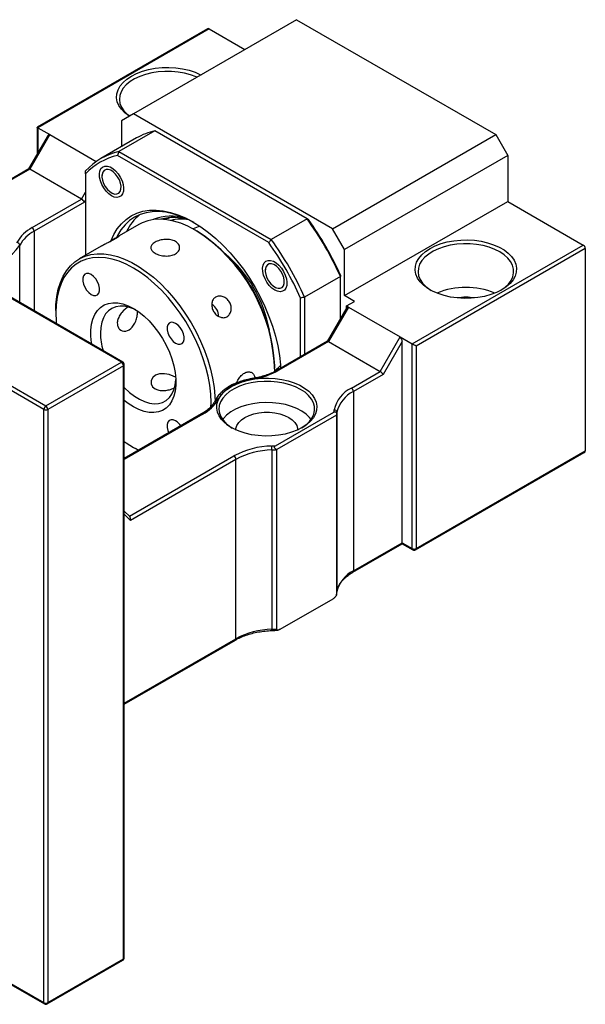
# Model space of a CAD drawing. Header units: millimetres. Extents: x 36 to 282, y 15 to 192.
# Tile 6 of 6: x 227 to 261, y 115 to 173. Entities that reach past the tile are written whole.
import ezdxf

# ---------------------------------------------------------------- set-up
doc = ezdxf.new("R2010")
doc.units = ezdxf.units.MM

msp = doc.modelspace()

# ---------------------------------------------------------------- linework, layer by layer
at = {"color": 7, "linetype": 'Continuous', "lineweight": 25}
for p, q in [((243.8791, 173.3059), (234.2153, 167.7272)), ((243.8791, 173.3059), (255.6642, 166.5025)), ((238.6103, 172.7693), (228.5096, 166.9383)), ((238.6936, 172.7611), (228.5585, 166.9102)), ((238.6936, 172.7611), (240.8145, 171.5368)), ((233.5082, 153.0334), (203.1026, 170.5862)), ((233.5915, 153.0417), (203.1859, 170.5945)), ((198.6243, 168.0009), (229.0299, 150.4482)), ((228.912, 150.244), (198.5064, 167.7968)), ((234.2153, 167.7272), (233.5082, 167.3188)), ((233.5082, 167.3188), (233.5082, 165.7883)), ((246.0004, 160.9238), (234.2153, 167.7272)), ((228.5096, 166.9383), (228.5096, 165.3335)), ((228.5585, 166.9102), (229.2656, 166.502)), ((235.4808, 166.7245), (233.3594, 165.4999)), ((244.4993, 161.5182), (235.4808, 166.7245)), ((229.1693, 166.4762), (228.0139, 164.4748)), ((229.2656, 166.502), (228.087, 164.4607)), ((229.2656, 166.502), (232.0185, 164.9128)), ((234.4071, 166.3073), (232.2858, 165.0826)), ((246.0004, 160.9238), (255.6642, 166.5025)), ((255.6642, 166.5025), (256.3713, 165.2778)), ((233.3594, 165.4999), (242.3779, 160.2936)), ((242.223, 160.1109), (233.2787, 165.2743)), ((256.3713, 165.2778), (246.7075, 159.699)), ((256.3713, 165.2778), (256.3713, 162.556)), ((228.018, 164.4772), (226.2924, 163.481)), ((228.087, 164.4607), (226.3757, 163.4728)), ((231.1512, 162.6918), (228.087, 164.4607)), ((231.3869, 164.1818), (231.3869, 159.3677)), ((232.3518, 164.1303), (232.3518, 164.0419)), ((228.2173, 160.9981), (231.1512, 162.6918)), ((232.9174, 163.0621), (232.994, 163.0179)), ((231.3178, 162.5159), (228.3351, 160.794)), ((246.7075, 156.9772), (256.3713, 162.556)), ((256.3713, 162.556), (260.8497, 159.9707)), ((244.4993, 161.5182), (242.3779, 160.2936)), ((234.5356, 161.1854), (233.2392, 160.437)), ((237.9873, 160.7869), (237.8695, 160.8549)), ((246.7075, 159.699), (246.0004, 160.9238)), ((232.2974, 159.8933), (231.0001, 159.1444)), ((246.7075, 156.9772), (246.7075, 159.699)), ((250.7145, 154.1198), (260.8497, 159.9707)), ((260.9675, 159.7666), (250.9502, 153.9837)), ((260.9675, 159.7666), (260.9675, 147.7906)), ((242.0185, 158.5499), (242.0185, 158.4614)), ((246.4718, 158.1016), (244.3505, 156.877)), ((246.4718, 155.6212), (246.4718, 158.1016)), ((242.5841, 157.4817), (242.6607, 157.4374)), ((244.1148, 153.3595), (244.1148, 156.8341)), ((244.3505, 156.877), (244.3505, 153.4956)), ((247.2968, 156.637), (246.7075, 156.9772)), ((246.847, 156.2711), (245.6915, 154.2697)), ((246.9432, 156.2969), (245.7647, 154.2556)), ((246.8254, 156.3649), (247.2968, 156.637)), ((246.8254, 156.3649), (246.9432, 156.2969)), ((246.8254, 156.2336), (246.8254, 156.3649)), ((246.9432, 156.2969), (250.0074, 154.528)), ((229.6191, 156.0921), (229.6191, 155.956)), ((248.8288, 152.4867), (250.0074, 154.528)), ((250.0074, 154.528), (250.7145, 154.1198)), ((245.6957, 154.2721), (242.7475, 152.5702)), ((245.7647, 154.2556), (242.8308, 152.5619)), ((245.7647, 154.2556), (248.8288, 152.4867)), ((250.1252, 154.2675), (248.9955, 152.3108)), ((250.1252, 142.3479), (250.1252, 154.2675)), ((250.7145, 142.0078), (250.7145, 154.1198)), ((250.9502, 153.9837), (250.9502, 142.0078)), ((229.0299, 150.4482), (233.5082, 153.0334)), ((233.626, 152.8293), (229.1477, 150.244)), ((233.626, 117.7181), (233.626, 152.8293)), ((233.6749, 117.7861), (233.6749, 152.8974)), ((242.5827, 152.6904), (242.5827, 152.8265)), ((247.1175, 151.4988), (248.8288, 152.4867)), ((248.9955, 152.3108), (247.2354, 151.2947)), ((247.2354, 151.2947), (247.2354, 140.6796)), ((228.912, 115.1328), (228.912, 150.244)), ((229.1477, 150.244), (229.1477, 115.1328)), ((238.2444, 149.9706), (233.6749, 147.3327)), ((242.6225, 148.0875), (246.0785, 150.0826)), ((246.2361, 149.9014), (242.7006, 147.8604)), ((246.2361, 149.9014), (246.2361, 139.2864)), ((246.2675, 139.4557), (246.2675, 150.0707)), ((234.2146, 147.9956), (234.3324, 147.9276)), ((234.2153, 147.9952), (234.5297, 147.8261)), ((234.5227, 147.8221), (234.3332, 147.9271)), ((242.4073, 147.8423), (242.4073, 137.2273)), ((242.7006, 137.2454), (242.7006, 147.8604)), ((250.9156, 141.9314), (260.8985, 147.6944)), ((250.9502, 142.0078), (260.9675, 147.7906)), ((240.2871, 147.2836), (234.0377, 143.6759)), ((240.2871, 136.6685), (240.2871, 147.2836)), ((234.0031, 143.8963), (233.6749, 144.2237)), ((247.2008, 140.6033), (250.1252, 142.2915)), ((247.2354, 140.6796), (250.1252, 142.3479)), ((250.1252, 142.3479), (250.7145, 142.0078)), ((250.1252, 142.2915), (250.1252, 142.3479)), ((250.1252, 142.2915), (250.749, 141.9314)), ((246.2666, 139.4422), (246.2675, 139.4557)), ((242.9049, 137.2272), (246.0318, 139.0324)), ((233.6749, 132.795), (240.2526, 136.5922)), ((198.5064, 132.6855), (228.912, 115.1328)), ((198.5409, 132.6092), (228.9465, 115.0565)), ((229.1477, 115.1328), (233.626, 117.7181)), ((229.1132, 115.0565), (233.5915, 117.6418))]:
    msp.add_line(p, q, dxfattribs=at)
at = {"color": 8, "linetype": 'Continuous', "lineweight": 25}
for p, q in [((228.5585, 166.9102), (228.5585, 165.4181)), ((231.1512, 162.6918), (231.3869, 163.1001)), ((231.3869, 162.6355), (231.3178, 162.5159)), ((228.3351, 160.794), (228.3351, 156.0762)), ((227.4827, 156.5683), (227.4827, 159.953)), ((238.3277, 149.9623), (233.6749, 147.2763)), ((233.9829, 143.9164), (240.1693, 147.4877)), ((234.0377, 143.6759), (233.6749, 144.0378)), ((233.6749, 132.8513), (240.2871, 136.6685))]:
    msp.add_line(p, q, dxfattribs=at)
at = {"color": 7, "linetype": 'Continuous', "lineweight": 25, "flags": 128}
for points in [[(233.9824, 167.5927), (233.9576, 167.6089), (233.7102, 167.7972), (233.5096, 168.0033), (233.3593, 168.2232), (233.2624, 168.4528), (233.2205, 168.688), (233.2345, 168.9242), (233.3041, 169.1571), (233.4279, 169.3824), (233.6038, 169.5959), (233.8284, 169.7935), (234.0975, 169.9717), (234.4061, 170.127), (234.7484, 170.2567), (235.1182, 170.3582), (235.5085, 170.4297), (235.912, 170.4699), (236.3212, 170.4779), (236.7285, 170.4538), (237.1263, 170.3978), (237.5072, 170.3111), (237.8641, 170.1952), (238.1904, 170.0524), (238.2184, 170.0381)], [(237.972, 169.8959), (237.9239, 169.9173), (237.5924, 170.0416), (237.2342, 170.138), (236.8561, 170.2047), (236.4657, 170.2404), (236.0705, 170.2444), (235.6781, 170.2166), (235.2963, 170.1575), (234.9325, 170.0684), (234.5936, 169.9508), (234.2864, 169.8072), (234.0169, 169.6403), (233.7901, 169.4534), (233.6107, 169.2501), (233.482, 169.0343), (233.4066, 168.8103), (233.3859, 168.5825), (233.4203, 168.3551), (233.5092, 168.1328), (233.6509, 167.9197), (233.8425, 167.7202), (233.9931, 167.5988)], [(232.9175, 162.8852), (232.7517, 163.0032), (232.5949, 163.1597), (232.4554, 163.3461), (232.3409, 163.5525), (232.2574, 163.7676), (232.2095, 163.9799), (232.1998, 164.1779), (232.2288, 164.351), (232.2949, 164.4898), (232.3946, 164.5869), (232.5225, 164.6369), (232.6716, 164.6373), (232.834, 164.588), (233.001, 164.4917), (233.1634, 164.3534), (233.3125, 164.1808), (233.4404, 163.9831), (233.5401, 163.771), (233.6062, 163.5558), (233.6352, 163.3493), (233.6255, 163.1624), (233.5776, 163.0054), (233.4941, 162.8867), (233.3796, 162.8126), (233.2401, 162.7872), (233.0833, 162.8118), (232.9175, 162.8852)], [(232.3853, 163.801), (232.4531, 163.6104), (232.5526, 163.4269), (232.6769, 163.2631), (232.8176, 163.1301), (232.9651, 163.0369), (233.1093, 162.99), (233.2405, 162.9926), (233.3497, 163.0444), (233.4294, 163.1419), (233.4743, 163.2785), (233.4812, 163.4448), (233.4497, 163.6296), (233.3819, 163.8202), (233.2825, 164.0037), (233.1582, 164.1675), (233.0175, 164.3006), (232.8699, 164.3937), (232.7257, 164.4406), (232.5945, 164.438), (232.4853, 164.3863), (232.4056, 164.2887), (232.3607, 164.1522), (232.3538, 163.9858), (232.3853, 163.801)], [(232.8899, 160.235), (233.0512, 160.5874), (233.2601, 160.9302), (233.5032, 161.2304), (233.7786, 161.4859), (234.0842, 161.6946), (234.4177, 161.855), (234.7766, 161.9658), (235.1581, 162.0262), (235.5594, 162.0358), (235.9773, 161.9944), (236.4087, 161.9024), (236.8504, 161.7605), (237.2989, 161.5698), (237.7508, 161.3317), (238.2028, 161.048), (238.6513, 160.7209), (239.0929, 160.3529), (239.5244, 159.9467), (239.9423, 159.5056), (240.3436, 159.0327), (240.7251, 158.5318), (241.084, 158.0066), (241.4175, 157.4611), (241.7231, 156.8996), (241.9985, 156.3262), (242.2416, 155.7453), (242.4505, 155.1613), (242.6236, 154.5788), (242.7596, 154.002), (242.8575, 153.4355), (242.9166, 152.8835), (242.9289, 152.6749)], [(237.8109, 161.2966), (237.427, 161.4963), (236.9887, 161.6827), (236.5571, 161.8214), (236.1355, 161.9113), (235.727, 161.9517), (235.3349, 161.9424), (234.962, 161.8833), (234.6113, 161.775), (234.2854, 161.6183), (233.9867, 161.4143), (233.7176, 161.1647), (233.48, 160.8712), (233.2759, 160.5362), (233.2276, 160.4408)], [(237.8687, 160.8554), (237.44, 161.0803), (237.0149, 161.2582), (236.5969, 161.3877), (236.1894, 161.4677), (235.7958, 161.4975), (235.4193, 161.4769), (235.0632, 161.406), (234.7304, 161.2854), (234.5356, 161.1854)], [(236.5773, 161.4593), (236.5741, 161.4556), (236.5308, 161.4039)], [(256.0178, 157.3174), (255.7092, 157.162), (255.3668, 157.0324), (254.997, 156.9309), (254.6067, 156.8594), (254.2032, 156.8192), (253.794, 156.8111), (253.3867, 156.8353), (252.9889, 156.8913), (252.608, 156.978), (252.2511, 157.0938), (251.9248, 157.2367), (251.6353, 157.4038), (251.3879, 157.5921), (251.1872, 157.7982), (251.037, 158.0181), (250.9401, 158.2477), (250.8982, 158.4829), (250.9122, 158.7191), (250.9817, 158.952), (251.1056, 159.1773), (251.2815, 159.3908), (251.506, 159.5884), (251.7751, 159.7666), (252.0837, 159.9219), (252.4261, 160.0516), (252.7959, 160.1531), (253.1862, 160.2246), (253.5897, 160.2648), (253.9989, 160.2728), (254.4062, 160.2487), (254.804, 160.1927), (255.1849, 160.106), (255.5418, 159.9901), (255.8681, 159.8473), (256.1576, 159.6802), (256.405, 159.4918), (256.6057, 159.2858), (256.7559, 159.0659), (256.8528, 158.8362), (256.8947, 158.6011), (256.8807, 158.3649), (256.8111, 158.1319), (256.6873, 157.9066), (256.5114, 157.6932), (256.2869, 157.4955), (256.0178, 157.3174)], [(255.8999, 159.5625), (255.6016, 159.7122), (255.2701, 159.8365), (254.9118, 159.9329), (254.5338, 159.9996), (254.1434, 160.0353), (253.7482, 160.0393), (253.3558, 160.0115), (252.974, 159.9524), (252.6101, 159.8633), (252.2713, 159.7457), (251.9641, 159.6021), (251.6945, 159.4352), (251.4678, 159.2483), (251.2883, 159.045), (251.1597, 158.8292), (251.0842, 158.6052), (251.0635, 158.3774), (251.098, 158.15), (251.1869, 157.9277), (251.3286, 157.7146), (251.5202, 157.5151), (251.7581, 157.3328), (251.8354, 157.2835)], [(229.6191, 156.0921), (229.6301, 156.4572), (229.6788, 156.9214), (229.7661, 157.3562), (229.8913, 157.7579), (230.0533, 158.1233), (230.2507, 158.4493), (230.4819, 158.7332), (230.7451, 158.9727), (231.038, 159.1658), (231.3582, 159.3108), (231.703, 159.4066), (232.0697, 159.4525), (232.4551, 159.4479), (232.856, 159.3929), (233.2692, 159.2881), (233.6913, 159.1342), (234.1186, 158.9326), (234.5477, 158.6848), (234.9751, 158.3931), (235.3971, 158.0597), (235.8103, 157.6875), (236.2112, 157.2795), (236.5966, 156.8391), (236.9633, 156.37), (237.3081, 155.876), (237.6283, 155.3612), (237.9212, 154.83), (238.1844, 154.2867), (238.4156, 153.7358), (238.6131, 153.1818), (238.775, 152.6295), (238.9002, 152.0832), (238.9875, 151.5477), (239.0362, 151.0272), (239.0467, 150.7318)], [(238.8056, 150.383), (238.8115, 150.6494), (238.7919, 151.1504), (238.7332, 151.6698), (238.636, 152.2031), (238.5011, 152.7458), (238.3296, 153.2933), (238.1231, 153.8408), (237.8831, 154.3838), (237.6119, 154.9175), (237.3117, 155.4375), (236.9851, 155.9392), (236.6349, 156.4184), (236.264, 156.8711), (235.8756, 157.2933), (235.4731, 157.6815), (235.0599, 158.0323), (234.6394, 158.3428), (234.2153, 158.6102), (233.7912, 158.8324), (233.3708, 159.0074), (232.9575, 159.1337), (232.555, 159.2103), (232.1666, 159.2365), (231.7957, 159.212), (231.4455, 159.1372), (231.1189, 159.0125), (230.8187, 158.8392), (230.5475, 158.6186), (230.3075, 158.3527), (230.101, 158.0436), (229.9295, 157.6942), (229.7946, 157.3072), (229.6974, 156.8861), (229.6387, 156.4344), (229.6191, 155.956), (229.6387, 155.455), (229.6507, 155.3167)], [(255.9575, 157.2835), (255.9686, 157.2904), (256.2174, 157.4677), (256.421, 157.6633), (256.5754, 157.8734), (256.6777, 158.0938), (256.7259, 158.3203), (256.719, 158.5485), (256.6572, 158.7738), (256.5416, 158.9921), (256.3745, 159.1989), (256.1592, 159.3903), (255.8999, 159.5625)], [(242.5842, 157.3047), (242.4184, 157.4228), (242.2615, 157.5793), (242.1221, 157.7657), (242.0075, 157.972), (241.9241, 158.1871), (241.8762, 158.3994), (241.8665, 158.5974), (241.8955, 158.7705), (241.9616, 158.9093), (242.0613, 159.0064), (242.1891, 159.0565), (242.3383, 159.0569), (242.5007, 159.0076), (242.6676, 158.9112), (242.83, 158.773), (242.9792, 158.6004), (243.1071, 158.4027), (243.2068, 158.1905), (243.2729, 157.9754), (243.3018, 157.7688), (243.2921, 157.582), (243.2443, 157.425), (243.1608, 157.3062), (243.0463, 157.2322), (242.9068, 157.2068), (242.75, 157.2314), (242.5842, 157.3047)], [(242.3923, 158.8601), (242.2611, 158.8576), (242.152, 158.8058), (242.0722, 158.7083), (242.0274, 158.5717), (242.0205, 158.4053), (242.052, 158.2206), (242.1198, 158.0299), (242.2192, 157.8464), (242.3435, 157.6826), (242.4842, 157.5496), (242.6317, 157.4565), (242.776, 157.4096), (242.9072, 157.4121), (243.0164, 157.4639), (243.0961, 157.5614), (243.141, 157.698), (243.1479, 157.8644), (243.1163, 158.0492), (243.0486, 158.2398), (242.9491, 158.4233), (242.8248, 158.5871), (242.6841, 158.7201), (242.5366, 158.8132), (242.3923, 158.8601)], [(231.7153, 158.218), (231.5725, 158.2767), (231.4413, 158.2833), (231.3323, 158.2371), (231.2543, 158.142), (231.2137, 158.0057), (231.2137, 157.8391), (231.2543, 157.6558), (231.3323, 157.4707), (231.4413, 157.2987), (231.5725, 157.1538), (231.7153, 157.0476), (231.8581, 156.9889), (231.9893, 156.9824), (232.0983, 157.0285), (232.1763, 157.1236), (232.2169, 157.26), (232.2169, 157.4265), (232.1763, 157.6098), (232.0983, 157.795), (231.9893, 157.967), (231.8581, 158.1119), (231.7153, 158.218)], [(231.7513, 154.104), (231.738, 154.1871), (231.6983, 154.5729), (231.6983, 154.9386), (231.738, 155.2786), (231.8167, 155.5873), (231.9333, 155.8601), (232.0859, 156.0925), (232.2721, 156.2809), (232.4889, 156.4224), (232.7329, 156.5146), (233.0003, 156.5562), (233.2869, 156.5465), (233.5881, 156.4856), (233.8992, 156.3745), (234.2153, 156.215), (234.5314, 156.0096), (234.8425, 155.7615), (235.1437, 155.4746), (235.4303, 155.1534), (235.6977, 154.8031), (235.9417, 154.4291), (236.1586, 154.0373), (236.3447, 153.6339), (236.4973, 153.2254), (236.6139, 152.818), (236.6926, 152.4183), (236.7323, 152.0325), (236.7323, 151.6668), (236.6926, 151.3268), (236.6139, 151.0181), (236.4973, 150.7453), (236.3447, 150.5129), (236.1586, 150.3245), (235.9417, 150.1831), (235.6977, 150.0908), (235.4303, 150.0492), (235.1437, 150.0589), (234.8425, 150.1198), (234.5314, 150.2309), (234.2153, 150.3904), (234.2153, 150.3904)], [(234.3613, 156.1259), (234.274, 156.1681), (233.9791, 156.2809), (233.6934, 156.3435), (233.422, 156.3547), (233.1699, 156.3144), (232.9415, 156.2233), (232.7408, 156.0829), (232.5716, 155.8959), (232.4367, 155.6655), (232.3385, 155.3958), (232.279, 155.0917), (232.259, 154.7586)], [(233.8989, 156.3028), (233.8835, 156.2931), (233.834, 156.259), (233.733, 156.1794), (233.6822, 156.1342), (233.6336, 156.0873), (233.5394, 155.9845), (233.4948, 155.929), (233.4531, 155.8717), (233.3783, 155.7508), (233.3464, 155.6877), (233.3198, 155.6259), (233.2803, 155.5), (233.2682, 155.4365), (233.262, 155.3782), (233.2651, 155.2642), (233.2746, 155.2094), (233.2886, 155.1601), (233.3308, 155.0689), (233.3589, 155.028), (233.3907, 154.9916), (233.4661, 154.9311), (233.5092, 154.9078), (233.5548, 154.8898), (233.654, 154.8704), (233.7068, 154.8697), (233.7582, 154.8749), (233.8637, 154.9037), (233.9169, 154.9277), (233.9654, 154.9554), (234.0602, 155.0272), (234.1057, 155.0711), (234.1472, 155.1174), (234.2247, 155.2226), (234.2602, 155.2809), (234.2929, 155.3416), (234.3508, 155.4714), (234.3758, 155.5396), (234.3973, 155.6076), (234.416, 155.6763), (234.4319, 155.7462), (234.4446, 155.8157), (234.4524, 155.8711), (234.4616, 155.979), (234.4628, 156.0309), (234.4628, 156.0309)], [(236.7153, 155.3316), (236.5725, 155.3903), (236.4413, 155.3968), (236.3323, 155.3507), (236.2543, 155.2556), (236.2137, 155.1192), (236.2137, 154.9527), (236.2543, 154.7694), (236.3323, 154.5843), (236.4413, 154.4123), (236.5725, 154.2673), (236.7153, 154.1612), (236.8581, 154.1025), (236.9893, 154.0959), (237.0983, 154.1421), (237.1763, 154.2372), (237.2169, 154.3735), (237.2169, 154.5401), (237.1763, 154.7234), (237.0983, 154.9085), (236.9893, 155.0805), (236.8581, 155.2255), (236.7153, 155.3316)], [(242.5812, 152.5529), (242.8092, 152.7273), (242.9197, 152.8378)], [(236.7087, 152.1421), (236.5765, 152.2156), (236.3266, 152.3014), (236.049, 152.3481), (235.7691, 152.3386), (235.5274, 152.2624), (235.3556, 152.1288), (235.2642, 151.9555), (235.2613, 151.7618), (235.354, 151.5789), (235.4999, 151.4586), (235.4999, 151.4586)], [(233.6749, 151.5367), (233.6934, 151.5176), (233.9791, 151.2504), (234.274, 151.0226), (234.573, 150.8385), (234.8706, 150.7013), (235.1616, 150.6134), (235.4407, 150.5764), (235.703, 150.591), (235.9438, 150.6568), (236.1588, 150.7728), (236.3442, 150.9369), (236.4967, 151.1461), (236.6134, 151.3967), (236.6925, 151.6842), (236.7323, 152.0035), (236.7331, 152.0173)], [(244.2091, 149.1667), (243.9039, 149.0131), (243.5653, 148.8849), (243.1997, 148.7845), (242.8137, 148.7138), (242.4147, 148.674), (242.01, 148.6661), (241.6073, 148.69), (241.2139, 148.7453), (240.8372, 148.8311), (240.4843, 148.9456), (240.1616, 149.0869), (239.8753, 149.2521), (239.6307, 149.4384), (239.4322, 149.6421), (239.2837, 149.8596), (239.1878, 150.0867), (239.1464, 150.3192), (239.1602, 150.5528), (239.229, 150.7832), (239.3515, 151.006), (239.5254, 151.2171), (239.7475, 151.4125), (240.0136, 151.5887), (240.3188, 151.7423), (240.6573, 151.8705), (241.023, 151.9709), (241.4089, 152.0416), (241.8079, 152.0813), (242.2126, 152.0893), (242.6154, 152.0654), (243.0088, 152.0101), (243.3855, 151.9243), (243.7384, 151.8097), (244.061, 151.6685), (244.3473, 151.5032), (244.592, 151.317), (244.7905, 151.1132), (244.939, 150.8958), (245.0349, 150.6687), (245.0763, 150.4362), (245.0624, 150.2025), (244.9936, 149.9722), (244.8712, 149.7494), (244.6973, 149.5383), (244.4752, 149.3429), (244.2091, 149.1667)], [(244.1148, 151.4254), (243.8165, 151.5751), (243.485, 151.6994), (243.1267, 151.7958), (242.7487, 151.8625), (242.3583, 151.8982), (241.963, 151.9022), (241.5707, 151.8744), (241.1889, 151.8153), (240.825, 151.7262), (240.4862, 151.6087), (240.179, 151.4651), (239.9094, 151.2982), (239.6827, 151.1112), (239.5032, 150.9079), (239.3745, 150.6921), (239.2991, 150.4681), (239.2784, 150.2403), (239.3129, 150.0129), (239.4018, 149.7906), (239.5435, 149.5776), (239.7351, 149.378), (239.973, 149.1957), (240.0615, 149.1396)], [(244.1612, 149.1396), (244.1835, 149.1533), (244.4323, 149.3306), (244.6358, 149.5262), (244.7903, 149.7363), (244.8926, 149.9567), (244.9408, 150.1832), (244.9339, 150.4114), (244.872, 150.6368), (244.7565, 150.855), (244.5894, 151.0618), (244.3741, 151.2532), (244.1148, 151.4254)], [(234.2153, 150.3904), (233.8992, 150.5958), (233.6749, 150.77)], [(244.7289, 149.6428), (244.6358, 149.7594), (244.4323, 149.955), (244.1835, 150.1323), (243.8944, 150.2879), (243.5706, 150.4188), (243.2184, 150.5224), (242.8447, 150.5967), (242.4566, 150.6402), (242.0619, 150.6522), (241.6681, 150.6323), (241.2829, 150.581), (240.9139, 150.4992), (240.5682, 150.3886), (240.2525, 150.2512), (239.973, 150.0899), (239.7351, 149.9076), (239.5435, 149.708), (239.4937, 149.6428)], [(240.278, 149.0168), (240.285, 149.109), (240.3405, 149.2907), (240.4498, 149.4641), (240.6096, 149.6238), (240.815, 149.7652), (241.0598, 149.8837), (241.3365, 149.976), (241.6368, 150.0391), (241.9515, 150.0711), (242.2711, 150.0711), (242.5858, 150.0391), (242.8861, 149.976), (243.1629, 149.8837), (243.4077, 149.7652), (243.6131, 149.6238), (243.7729, 149.4641), (243.8822, 149.2907), (243.9377, 149.109), (243.9447, 149.0168)], [(236.7153, 149.5578), (236.5725, 149.6165), (236.4413, 149.623), (236.3323, 149.5769), (236.2543, 149.4818), (236.2137, 149.3454), (236.2137, 149.1789), (236.2543, 148.9956), (236.3105, 148.8542)], [(233.6749, 148.344), (233.7912, 148.2626), (234.2153, 147.9952)]]:
    msp.add_lwpolyline(points, dxfattribs=at)
at = {"color": 8, "linetype": 'Continuous', "lineweight": 25, "flags": 128}
msp.add_lwpolyline([(241.2745, 152.0736), (241.2761, 152.0737), (241.2839, 152.0703), (241.2924, 152.0607), (241.3011, 152.0452)], dxfattribs=at)
at = {"color": 7, "linetype": 'Continuous', "lineweight": 25}
for centre, radius, start, end in [((238.6448, 172.6929), 0.0838, 54.382423, 114.307119), ((236.3144, 162.9892), 3.8271, 102.581175, 119.891115), ((234.1811, 161.7995), 3.7905, 102.519606, 137.491145), ((234.1165, 161.6392), 3.7304, 102.97909, 137.031662), ((236.3282, 159.6041), 2.7737, 128.742043, 155.225652), ((236.4583, 158.864), 2.8208, 72.85673, 112.392931), ((236.6156, 158.7073), 2.8926, 71.997874, 105.368534), ((237.0488, 158.9625), 2.5398, 79.953701, 104.080361), ((228.9267, 150.2497), 19.222, 24.109927, 35.890073), ((229.2044, 150.41), 18.9412, 24.267803, 35.732198), ((229.2273, 159.0792), 2.1685, 117.759561, 151.465607), ((228.0793, 160.7824), 0.2561, 2.605478, 57.394522), ((238.5193, 159.447), 1.6641, 102.269543, 117.549344), ((232.4545, 152.2987), 10.1257, 0.962958, 57.676362), ((229.297, 158.9665), 2.0652, 117.759561, 151.465607), ((232.6247, 152.3844), 9.9679, 2.541862, 57.458138), ((226.8054, 149.025), 19.222, 24.109927, 35.890073), ((225.0844, 161.574), 2.8947, 274.049627, 325.944996), ((227.3014, 159.934), 0.1822, 5.976187, 83.455362), ((226.8474, 149.0493), 18.9412, 24.267803, 35.732198), ((260.7116, 159.7549), 0.2561, 2.605478, 57.394522), ((234.5639, 153.5039), 7.8368, 10.523197, 49.471427), ((253.8964, 152.9767), 4.4861, 67.50569, 112.49431), ((253.8964, 153.7709), 3.108, 80.455453, 99.544547), ((238.481, 155.7657), 0.7805, 359.100295, 60.725066), ((236.0988, 154.8047), 3.8401, 180.687492, 196.391992), ((233.3702, 152.8177), 0.2561, 2.605478, 57.394522), ((233.5082, 152.8974), 0.1667, 0, 60.002688), ((240.6389, 156.5282), 4.5316, 278.403092, 298.926707), ((241.4948, 149.3097), 2.7423, 94.049627, 145.944996), ((247.91, 149.8277), 1.8495, 115.371674, 167.95607), ((247.9901, 149.7032), 1.7614, 115.371674, 167.95607), ((246.9795, 151.283), 0.2561, 2.605478, 57.394522), ((229.1679, 150.2324), 0.2561, 122.605478, 177.394522), ((228.8918, 150.2324), 0.2561, 2.605478, 57.394522), ((237.3177, 151.8812), 2.1685, 297.759561, 331.465607), ((229.0299, 150.4715), 0.2562, 242.609672, 297.390328), ((244.7382, 150.3822), 1.3734, 347.402676, 352.952078), ((246.1074, 150.0527), 0.161, 6.418753, 92.208248), ((244.8415, 150.2472), 1.4369, 346.07406, 352.943046), ((236.1801, 148.6972), 1.0134, 34.000889, 58.121613), ((242.5042, 143.1447), 4.9309, 91.263587, 118.263964), ((242.1139, 154.928), 6.8594, 272.352789, 274.251787), ((240.1354, 147.8427), 2.2719, 359.989596, 5.852211), ((240.0313, 147.2719), 0.2561, 2.605478, 57.394522), ((242.5109, 143.1473), 4.6961, 91.263587, 118.263964), ((242.1146, 154.9708), 7.1345, 272.351722, 274.711319), ((250.8323, 142.2352), 0.2562, 242.609672, 297.390328), ((250.8323, 142.0758), 0.1667, 240.002688, 299.997312), ((247.9901, 139.0881), 1.7614, 115.371674, 167.95607), ((244.8415, 139.6322), 1.4369, 346.07406, 352.943046), ((242.5109, 132.5323), 4.6961, 91.263587, 118.263964), ((242.1146, 144.3558), 7.1345, 272.351722, 274.711319), ((233.5082, 117.7861), 0.1667, 299.997312, 0), ((229.0299, 115.3602), 0.2562, 242.609672, 297.390328), ((229.0299, 115.2008), 0.1667, 240.002688, 299.997312)]:
    msp.add_arc(centre, radius, start, end, dxfattribs=at)
at = {"color": 8, "linetype": 'Continuous', "lineweight": 25}
for centre, radius, start, end in [((236.9146, 159.4841), 2.1638, 102.196409, 112.670406), ((234.3898, 153.4035), 7.9366, 20.678756, 39.315868), ((233.557, 152.9653), 0.0838, 65.692881, 125.617577), ((233.5915, 152.9057), 0.0838, 294.374658, 354.305201), ((242.782, 152.4937), 0.0839, 54.387237, 114.251874), ((239.1907, 150.7121), 0.1371, 76.466452, 148.989154), ((238.2789, 149.8942), 0.0838, 54.382423, 114.307119), ((250.7961, 141.9987), 0.0822, 173.701152, 234.986667), ((250.8685, 141.9987), 0.0822, 305.013333, 6.298848), ((247.1518, 140.6715), 0.084, 306.024302, 5.591891), ((242.1729, 137.2083), 0.2352, 347.324995, 4.616675), ((240.2055, 136.6595), 0.0822, 305.013333, 6.298848), ((233.5444, 117.7091), 0.0822, 305.013333, 6.298848), ((233.5915, 117.7944), 0.0838, 294.374658, 354.305201), ((228.9937, 115.1238), 0.0822, 173.701152, 234.986667), ((229.066, 115.1238), 0.0822, 305.013333, 6.298847)]:
    msp.add_arc(centre, radius, start, end, dxfattribs=at)
at = {"color": 7, "linetype": 'Continuous', "lineweight": 25}
for centre, major_axis, ratio, start_param, end_param in [((228.6763, 166.8421), (0.1667, -0.0962), 0.0000704, 2.3562351, 3.1416333), ((229.2656, 166.3095), (-0.0542, 0.2022), 0.5176381, 5.8056036, 6.7608819), ((228.1359, 164.3528), (-0.1216, 0.1216), 0.3178882, 5.4128877, 6.1982046), ((231.2, 162.5839), (-0.1216, 0.1216), 0.3178882, 3.8420914, 5.4128877), ((246.9432, 156.1044), (-0.0542, 0.2022), 0.5176381, 5.8056036, 6.7608819), ((250.0074, 154.3355), (-0.0542, 0.2022), 0.5176381, 4.2348073, 5.8056036), ((245.8135, 154.1477), (-0.1216, 0.1216), 0.3178882, 5.4128877, 6.1982046), ((250.8323, 154.0517), (0.1667, -0.0962), 0.0000704, 0.7854388, 2.3562351), ((248.8777, 152.3788), (-0.1216, 0.1216), 0.3178882, 3.8420914, 5.4128877), ((260.7318, 147.7906), (0.2357, 0), 0.5773815, 5.4977059, 6.2831853), ((233.9199, 143.7439), (0.024, 0.1828), 0.7106043, 4.4256843, 5.7845731)]:
    msp.add_ellipse(centre, major_axis=major_axis, ratio=ratio, start_param=start_param, end_param=end_param, dxfattribs=at)
for points in [[(233.3594, 165.4999), (233.3325, 165.4247), (233.3056, 165.3495), (233.2787, 165.2743)], [(231.3869, 164.1818), (231.3869, 164.2415), (231.3869, 164.3012), (231.3869, 164.3607)], [(244.58, 161.4716), (244.5531, 161.4871), (244.5262, 161.5026), (244.4993, 161.5182)], [(242.3779, 160.2936), (242.3263, 160.2326), (242.2747, 160.1717), (242.223, 160.1109)], [(246.4718, 158.1948), (246.4718, 158.1638), (246.4718, 158.1328), (246.4718, 158.1016)], [(244.3505, 156.877), (244.2719, 156.8628), (244.1934, 156.8485), (244.1148, 156.8341)]]:
    msp.add_open_spline(points, degree=3, dxfattribs=at)
for points, knots in [([(233.1176, 160.3283), (233.1044, 160.3207), (233.0779, 160.3055), (233.0348, 160.2815), (232.9894, 160.2566), (232.9423, 160.2312), (232.8781, 160.1971), (232.8119, 160.1626), (232.7454, 160.1284), (232.6791, 160.0943), (232.6136, 160.0609), (232.5509, 160.0288), (232.5056, 160.0055), (232.4624, 159.983), (232.421, 159.9612), (232.3826, 159.9407), (232.339, 159.917), (232.3135, 159.9024), (232.2975, 159.8932)], [0, 0, 0, 0, 0.0526035, 0.1055738, 0.1596995, 0.2142239, 0.2668271, 0.3738118, 0.4283185, 0.4810868, 0.5884082, 0.6430893, 0.6959595, 0.7491982, 0.8036022, 0.8584101, 0.9111001, 1, 1, 1, 1]), ([(232.7795, 160.146), (232.7847, 160.1493), (232.8213, 160.1728), (232.8738, 160.2068), (232.9349, 160.2463), (232.9796, 160.2752), (233.0229, 160.3031), (233.065, 160.3301), (233.1051, 160.3555), (233.1553, 160.3868), (233.2007, 160.4145), (233.2401, 160.4376), (233.2753, 160.4576), (233.304, 160.4727), (233.3253, 160.4826), (233.3417, 160.489), (233.3504, 160.4904), (233.3511, 160.4867), (233.3465, 160.4797), (233.3338, 160.468), (233.3131, 160.452), (233.2872, 160.4333), (233.2536, 160.4108), (233.2098, 160.3831), (233.1686, 160.358), (233.1347, 160.3382), (233.1176, 160.3283)], [0, 0, 0, 0, 0.01094849, 0.07758472, 0.11153431, 0.14441231, 0.17751891, 0.21134779, 0.24542695, 0.27824237, 0.34499694, 0.37901763, 0.41169364, 0.47815703, 0.51202328, 0.54469953, 0.61115409, 0.64500996, 0.6778251, 0.74456538, 0.77857012, 0.81144825, 0.8783277, 0.9124109, 0.95593453, 1, 1, 1, 1]), ([(235.4999, 159.4879), (235.4601, 159.5108), (235.425, 159.5351), (235.3634, 159.5861), (235.3368, 159.6131), (235.2942, 159.6685), (235.2781, 159.6966), (235.2564, 159.7541), (235.2509, 159.7837), (235.2509, 159.8418), (235.2563, 159.8707), (235.278, 159.9286), (235.2943, 159.9571), (235.3366, 160.012), (235.363, 160.0389), (235.4251, 160.0904), (235.4603, 160.1145), (235.5388, 160.1599), (235.5825, 160.1812), (235.675, 160.2191), (235.7238, 160.2358), (235.8268, 160.2646), (235.8807, 160.2765), (235.9893, 160.2943), (236.0445, 160.3004), (236.1567, 160.3063), (236.2118, 160.306), (236.3204, 160.299), (236.3744, 160.292), (236.4773, 160.2715), (236.5262, 160.2581), (236.6187, 160.2247), (236.6625, 160.2046), (236.741, 160.1593), (236.7762, 160.134), (236.8385, 160.0781), (236.8649, 160.0479), (236.9073, 159.9848), (236.9236, 159.9514), (236.9455, 159.8828), (236.9509, 159.8481), (236.951, 159.7783), (236.9455, 159.7429), (236.9239, 159.6747), (236.9079, 159.6416), (236.8654, 159.578), (236.8388, 159.5476), (236.7774, 159.4922), (236.7422, 159.4667), (236.6628, 159.4208), (236.6198, 159.401), (236.5277, 159.3677), (236.478, 159.3539), (236.3751, 159.3334), (236.3221, 159.3266), (236.2132, 159.3194), (236.157, 159.3191), (236.0462, 159.3248), (235.9911, 159.3308), (235.8814, 159.3487), (235.8279, 159.3605), (235.6744, 159.4032), (235.5794, 159.442), (235.4999, 159.4879)], [0, 0, 0, 0, 0.03125, 0.03125, 0.0625, 0.0625, 0.09375, 0.09375, 0.125, 0.125, 0.15625, 0.15625, 0.1875, 0.1875, 0.21875, 0.21875, 0.25, 0.25, 0.28125, 0.28125, 0.3125, 0.3125, 0.34375, 0.34375, 0.375, 0.375, 0.40625, 0.40625, 0.4375, 0.4375, 0.46875, 0.46875, 0.5, 0.5, 0.53125, 0.53125, 0.5625, 0.5625, 0.59375, 0.59375, 0.625, 0.625, 0.65625, 0.65625, 0.6875, 0.6875, 0.71875, 0.71875, 0.75, 0.75, 0.78125, 0.78125, 0.8125, 0.8125, 0.84375, 0.84375, 0.875, 0.875, 0.90625, 0.90625, 0.9375, 0.9375, 1, 1, 1, 1]), ([(239.7509, 155.7292), (239.7197, 155.7112), (239.6871, 155.6974), (239.6192, 155.6777), (239.5835, 155.6719), (239.5112, 155.6688), (239.4748, 155.6715), (239.4014, 155.685), (239.3642, 155.696), (239.2562, 155.7401), (239.1861, 155.7855), (239.062, 155.899), (239.0066, 155.9684), (238.9413, 156.0814), (238.922, 156.1213), (238.8904, 156.2018), (238.878, 156.2426), (238.8597, 156.3253), (238.854, 156.367), (238.85, 156.4481), (238.8515, 156.4879), (238.8622, 156.5659), (238.8711, 156.6029), (238.896, 156.673), (238.9121, 156.7065), (238.9509, 156.7675), (238.9734, 156.7951), (239.0244, 156.8443), (239.0533, 156.866), (239.1456, 156.9193), (239.2173, 156.9406), (239.367, 156.9504), (239.4466, 156.939), (239.5612, 156.8988), (239.5993, 156.8813), (239.6718, 156.8395), (239.7063, 156.8153), (239.7719, 156.76), (239.8028, 156.729), (239.8583, 156.6626), (239.8833, 156.627), (239.9274, 156.5507), (239.9458, 156.5113), (239.9757, 156.4301), (239.9872, 156.3878), (240.0024, 156.3033), (240.0062, 156.2613), (240.0063, 156.1776), (240.0025, 156.1358), (239.9802, 156.0164), (239.9503, 155.9418), (239.8672, 155.8168), (239.8132, 155.7651), (239.7509, 155.7292)], [0, 0, 0, 0, 0.03125, 0.03125, 0.0625, 0.0625, 0.09375, 0.09375, 0.125, 0.125, 0.1875, 0.1875, 0.25, 0.25, 0.28125, 0.28125, 0.3125, 0.3125, 0.34375, 0.34375, 0.375, 0.375, 0.40625, 0.40625, 0.4375, 0.4375, 0.46875, 0.46875, 0.5, 0.5, 0.5625, 0.5625, 0.625, 0.625, 0.65625, 0.65625, 0.6875, 0.6875, 0.71875, 0.71875, 0.75, 0.75, 0.78125, 0.78125, 0.8125, 0.8125, 0.84375, 0.84375, 0.875, 0.875, 0.9375, 0.9375, 1, 1, 1, 1]), ([(240.3181, 151.8083), (240.3218, 151.8183), (240.3416, 151.8721), (240.3907, 151.9676), (240.4642, 152.0886), (240.5498, 152.1986), (240.6424, 152.2924), (240.7418, 152.3686), (240.843, 152.4235), (240.9452, 152.4569), (241.0436, 152.4676), (241.1369, 152.4556), (241.2206, 152.4218), (241.2933, 152.3666), (241.3506, 152.2925), (241.3923, 152.2034), (241.4044, 152.1338), (241.4103, 152.0996)], [0, 0, 0, 0, 0.01592896, 0.08558985, 0.15725613, 0.22714416, 0.29907993, 0.36858338, 0.44012668, 0.5092333, 0.58033374, 0.64965007, 0.72094838, 0.79075251, 0.86257846, 0.93239107, 1, 1, 1, 1]), ([(242.7475, 152.5702), (242.6977, 152.5425), (242.5529, 152.462), (242.2872, 152.343), (241.9442, 152.2231), (241.6042, 152.1327), (241.3751, 152.0917), (241.2745, 152.0736)], [0, 0, 0, 0, 0.1212594, 0.3530902, 0.5852772, 0.8177668, 1, 1, 1, 1]), ([(235.4999, 151.4586), (235.5725, 151.4261), (235.7177, 151.3611), (235.9951, 151.3446), (236.2787, 151.3847), (236.5128, 151.4548), (236.6174, 151.5134), (236.6518, 151.5327)], [0, 0, 0, 0, 0.2190872, 0.4379976, 0.6615419, 0.8889081, 1, 1, 1, 1]), ([(241.2745, 152.0736), (241.2079, 152.062), (241.0152, 152.0283), (240.7077, 151.9514), (240.3635, 151.8349), (240.0458, 151.6927), (239.7594, 151.5271), (239.5089, 151.3399), (239.2998, 151.1333), (239.1581, 150.9448), (239.095, 150.8243), (239.0729, 150.7821)], [0, 0, 0, 0, 0.0651481, 0.1886459, 0.3123837, 0.4363726, 0.560635, 0.6851243, 0.809571, 0.9334478, 1, 1, 1, 1]), ([(239.0729, 150.7821), (239.0543, 150.7466), (238.9992, 150.6408), (238.8729, 150.4686), (238.6789, 150.2724), (238.4668, 150.1057), (238.3101, 150.0105), (238.2444, 149.9706)], [0, 0, 0, 0, 0.1210485, 0.3598586, 0.5962078, 0.8307702, 1, 1, 1, 1]), ([(246.0785, 150.0826), (246.099, 150.0944), (246.1215, 150.1035), (246.1586, 150.1025), (246.1716, 150.0993), (246.1952, 150.0856), (246.2055, 150.0751), (246.2291, 150.0385), (246.2357, 150.0097), (246.241, 149.9549), (246.2396, 149.9277), (246.2361, 149.9014)], [0, 0, 0, 0, 0.25, 0.25, 0.375, 0.375, 0.5, 0.5, 0.75, 0.75, 1, 1, 1, 1]), ([(242.7006, 147.8604), (242.6761, 147.8705), (242.6523, 147.8827), (242.6073, 147.9147), (242.5855, 147.9349), (242.5656, 147.9734), (242.5616, 147.9878), (242.5614, 148.015), (242.5651, 148.0278), (242.5829, 148.0607), (242.602, 148.0756), (242.6225, 148.0875)], [0, 0, 0, 0, 0.25, 0.25, 0.5, 0.5, 0.625, 0.625, 0.75, 0.75, 1, 1, 1, 1]), ([(246.2666, 139.4421), (246.2722, 139.478), (246.2893, 139.5872), (246.3532, 139.7684), (246.476, 139.9817), (246.6447, 140.1856), (246.856, 140.3768), (247.0494, 140.5138), (247.1712, 140.5858), (247.2008, 140.6033)], [0, 0, 0, 0, 0.0866828, 0.2635364, 0.4377441, 0.6087858, 0.7778494, 0.9460076, 1, 1, 1, 1]), ([(246.2361, 139.2864), (246.2361, 139.274), (246.2336, 139.26), (246.2244, 139.232), (246.2181, 139.2181), (246.1957, 139.178), (246.177, 139.1539), (246.1178, 139.0895), (246.0744, 139.057), (246.0318, 139.0324)], [0, 0, 0, 0, 0.125, 0.125, 0.25, 0.25, 0.5, 0.5, 1, 1, 1, 1]), ([(246.2322, 139.2572), (246.2323, 139.2578), (246.2506, 139.3186), (246.2586, 139.3807), (246.2666, 139.4421)], [0, 0, 0, 0, 0.00972034, 1, 1, 1, 1]), ([(240.2526, 136.5922), (240.3023, 136.6199), (240.4472, 136.7004), (240.7129, 136.8193), (241.0558, 136.9396), (241.423, 137.0358), (241.8085, 137.1061), (242.138, 137.1432), (242.3374, 137.1534), (242.4024, 137.1567)], [0, 0, 0, 0, 0.08684552, 0.25288176, 0.41917316, 0.58568126, 0.75239675, 0.91927589, 1, 1, 1, 1]), ([(242.4024, 137.1567), (242.4817, 137.1604), (242.6105, 137.1664), (242.7377, 137.1796), (242.7866, 137.1846)], [0, 0, 0, 0, 0.6155193, 1, 1, 1, 1]), ([(242.9049, 137.2272), (242.8622, 137.2026), (242.8188, 137.1851), (242.7595, 137.1812), (242.7409, 137.1837), (242.7187, 137.1979), (242.7122, 137.2045), (242.7032, 137.2218), (242.7006, 137.2329), (242.7006, 137.2454)], [0, 0, 0, 0, 0.5, 0.5, 0.75, 0.75, 0.875, 0.875, 1, 1, 1, 1])]:
    msp.add_open_spline(points, degree=3, knots=knots, dxfattribs=at)

doc.saveas('drawing.dxf')
